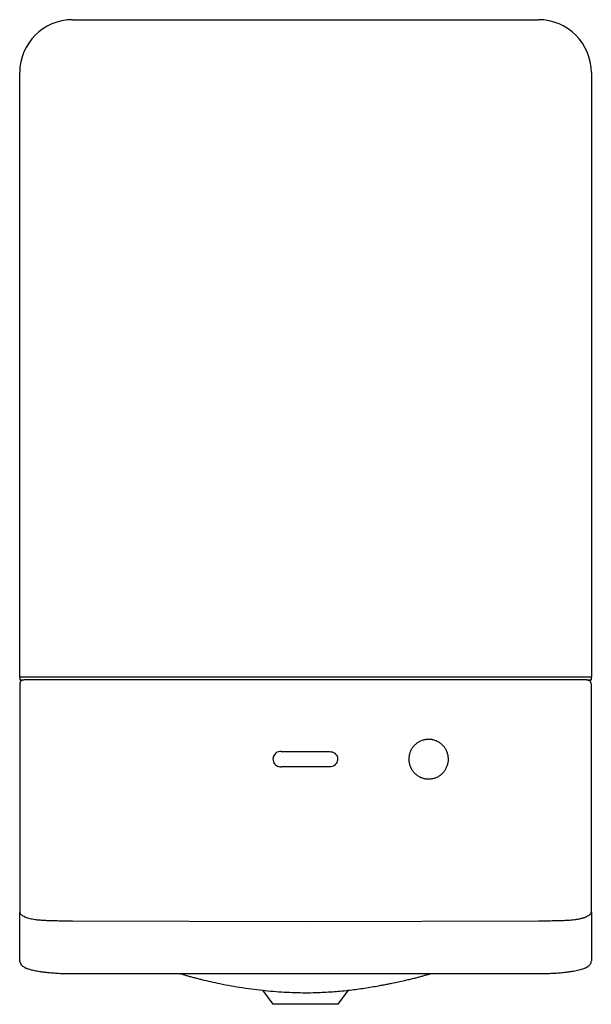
# Model space of a CAD drawing. Header units: millimetres. Extents: x 5230.45 to 5231.1, y 2767.56 to 2768.68.
import ezdxf

# ---------------------------------------------------------------- set-up
doc = ezdxf.new("R2010")
doc.units = ezdxf.units.MM
doc.layers.add('SANINDUSA', color=3, linetype='Continuous')

msp = doc.modelspace()

# ---------------------------------------------------------------- linework, layer by layer
at = {"layer": 'SANINDUSA'}
for p, q in [((5230.5137, 2768.6833), (5231.0437, 2768.6833)), ((5230.4537, 2767.9363), (5230.4537, 2768.6233)), ((5231.1037, 2768.6233), (5231.1037, 2767.9363)), ((5230.4537, 2767.9363), (5230.4537, 2767.9333)), ((5231.1037, 2767.9363), (5230.4537, 2767.9363)), ((5230.4537, 2767.9333), (5230.4585, 2767.9333)), ((5231.0988, 2767.9333), (5231.1037, 2767.9333)), ((5231.1037, 2767.9333), (5231.1037, 2767.9363)), ((5230.4537, 2767.9283), (5230.4537, 2767.9283)), ((5231.1037, 2767.9283), (5231.1037, 2767.9283)), ((5230.7509, 2767.852), (5230.8065, 2767.852)), ((5230.8067, 2767.8347), (5230.7509, 2767.8347)), ((5230.4537, 2767.6143), (5230.4537, 2767.6694)), ((5231.1037, 2767.6694), (5231.1037, 2767.6143)), ((5230.5137, 2767.6597), (5230.7787, 2767.6591)), ((5230.7787, 2767.6591), (5231.0437, 2767.6597)), ((5230.5137, 2767.5998), (5231.0437, 2767.5998)), ((5230.7297, 2767.5809), (5230.7415, 2767.5649)), ((5230.8158, 2767.5649), (5230.8276, 2767.5809)), ((5230.7787, 2767.5649), (5230.7415, 2767.5649)), ((5230.8158, 2767.5649), (5230.7787, 2767.5649))]:
    msp.add_line(p, q, dxfattribs=at)
at = {"layer": 'SANINDUSA', "flags": 128}
for points in [[(5231.0987, 2767.9333), (5231.0996, 2767.9332), (5231.1005, 2767.933)], [(5231.1033, 2767.6125), (5231.1036, 2767.6134), (5231.1037, 2767.6143)]]:
    msp.add_lwpolyline(points, dxfattribs=at)
at = {"layer": 'SANINDUSA'}
for centre, radius, start, end in [((5230.5137, 2768.6233), 0.06, 90, 180), ((5231.0437, 2768.6233), 0.06, 0, 90), ((5230.4585, 2767.6143), 0.00487, 180.0295, 211.2672)]:
    msp.add_arc(centre, radius, start, end, dxfattribs=at)
for points, knots in [([(5230.4587, 2767.9333), (5230.4581, 2767.9333), (5230.4569, 2767.9332), (5230.4556, 2767.9324), (5230.4547, 2767.9314), (5230.4541, 2767.9305), (5230.4537, 2767.9295), (5230.4537, 2767.9287), (5230.4537, 2767.9283)], [0, 0, 0, 0, 0.22455, 0.458051, 0.590941, 0.71522, 0.859433, 1, 1, 1, 1]), ([(5230.7787, 2767.9333), (5230.7724, 2767.9333), (5230.7595, 2767.9333), (5230.7398, 2767.9333), (5230.7194, 2767.9333), (5230.6992, 2767.9333), (5230.6786, 2767.9333), (5230.6576, 2767.9333), (5230.641, 2767.9333), (5230.63, 2767.9333), (5230.6247, 2767.9333), (5230.6199, 2767.9333), (5230.6157, 2767.9333), (5230.6118, 2767.9333), (5230.6076, 2767.9333), (5230.6005, 2767.9333), (5230.5901, 2767.9333), (5230.5772, 2767.9333), (5230.5648, 2767.9333), (5230.5536, 2767.9333), (5230.5426, 2767.9333), (5230.5314, 2767.9333), (5230.5209, 2767.9333), (5230.5113, 2767.9333), (5230.5024, 2767.9333), (5230.4935, 2767.9333), (5230.4848, 2767.9333), (5230.4761, 2767.9333), (5230.4674, 2767.9333), (5230.4616, 2767.9333), (5230.4587, 2767.9333)], [0, 0, 0, 0, 0.05902, 0.120518, 0.184495, 0.250806, 0.309582, 0.377316, 0.448277, 0.46465, 0.481186, 0.497885, 0.509228, 0.521069, 0.53428, 0.548862, 0.587098, 0.631958, 0.67009, 0.702551, 0.737817, 0.773189, 0.807182, 0.836058, 0.863197, 0.891052, 0.919118, 0.945181, 0.972665, 1, 1, 1, 1]), ([(5231.0987, 2767.9333), (5231.0956, 2767.9333), (5231.0894, 2767.9333), (5231.0802, 2767.9333), (5231.071, 2767.9333), (5231.0618, 2767.9333), (5231.0523, 2767.9333), (5231.0448, 2767.9333), (5231.0392, 2767.9333), (5231.0358, 2767.9333), (5231.0325, 2767.9333), (5231.029, 2767.9333), (5231.0254, 2767.9333), (5231.0216, 2767.9333), (5231.0184, 2767.9333), (5231.0158, 2767.9333), (5231.0135, 2767.9333), (5231.0112, 2767.9333), (5231.0088, 2767.9333), (5231.0063, 2767.9333), (5231.0037, 2767.9333), (5231.0011, 2767.9333), (5230.998, 2767.9333), (5230.9943, 2767.9333), (5230.9897, 2767.9333), (5230.9844, 2767.9333), (5230.9784, 2767.9333), (5230.9716, 2767.9333), (5230.9644, 2767.9333), (5230.9574, 2767.9333), (5230.9514, 2767.9333), (5230.9466, 2767.9333), (5230.9427, 2767.9333), (5230.9385, 2767.9333), (5230.9339, 2767.9333), (5230.9287, 2767.9333), (5230.9235, 2767.9333), (5230.914, 2767.9333), (5230.9004, 2767.9333), (5230.883, 2767.9333), (5230.8658, 2767.9333), (5230.8482, 2767.9333), (5230.8303, 2767.9333), (5230.8125, 2767.9333), (5230.7954, 2767.9333), (5230.7842, 2767.9333), (5230.7787, 2767.9333)], [0, 0, 0, 0, 0.0290811, 0.0582291, 0.0855237, 0.116027, 0.144357, 0.1742532, 0.1865353, 0.1964827, 0.2067435, 0.2175569, 0.2289232, 0.2408421, 0.2524257, 0.259018, 0.2659183, 0.2731265, 0.2806426, 0.2884665, 0.2965984, 0.3050381, 0.3132578, 0.3252139, 0.339581, 0.356359, 0.3755641, 0.3958171, 0.4202758, 0.4423948, 0.4621741, 0.4757308, 0.4879172, 0.4987332, 0.5146204, 0.5311977, 0.5476124, 0.5638644, 0.620263, 0.6746105, 0.7269067, 0.782079, 0.8394184, 0.8948517, 0.9483789, 1, 1, 1, 1]), ([(5231.1037, 2767.9283), (5231.1036, 2767.9287), (5231.1036, 2767.9295), (5231.1032, 2767.9305), (5231.1026, 2767.9314), (5231.1017, 2767.9324), (5231.1004, 2767.9332), (5231.0992, 2767.9333), (5231.0987, 2767.9333)], [0, 0, 0, 0, 0.140561, 0.28478, 0.409055, 0.541952, 0.775453, 1, 1, 1, 1]), ([(5230.4537, 2767.9283), (5230.4537, 2767.905), (5230.4537, 2767.8781), (5230.4537, 2767.848), (5230.4537, 2767.8377), (5230.4537, 2767.8299), (5230.4537, 2767.8242), (5230.4537, 2767.821), (5230.4537, 2767.8178), (5230.4537, 2767.8144), (5230.4537, 2767.8107), (5230.4537, 2767.8069), (5230.4537, 2767.8046), (5230.4537, 2767.8033)], [0, 0, 0, 0, 0.559572, 0.645565, 0.72331, 0.805928, 0.831976, 0.86017, 0.88278, 0.908838, 0.943708, 0.969987, 1, 1, 1, 1]), ([(5231.1037, 2767.8033), (5231.1037, 2767.807), (5231.1037, 2767.8137), (5231.1037, 2767.8238), (5231.1037, 2767.8334), (5231.1037, 2767.8433), (5231.1037, 2767.8533), (5231.1037, 2767.8633), (5231.1037, 2767.8883), (5231.1037, 2767.91), (5231.1037, 2767.9283)], [0, 0, 0, 0, 0.087497, 0.162271, 0.240711, 0.319602, 0.400031, 0.480026, 0.560076, 1, 1, 1, 1]), ([(5230.8962, 2767.8433), (5230.8962, 2767.8446), (5230.8964, 2767.8471), (5230.8973, 2767.8508), (5230.8989, 2767.8543), (5230.901, 2767.8574), (5230.9036, 2767.8602), (5230.9067, 2767.8625), (5230.9101, 2767.8642), (5230.9137, 2767.8654), (5230.9175, 2767.8659), (5230.9213, 2767.8658), (5230.925, 2767.865), (5230.9286, 2767.8637), (5230.9318, 2767.8617), (5230.9347, 2767.8592), (5230.9372, 2767.8563), (5230.9391, 2767.853), (5230.9404, 2767.8494), (5230.9411, 2767.8462), (5230.9412, 2767.8429), (5230.941, 2767.8395), (5230.94, 2767.8358), (5230.9384, 2767.8324), (5230.9363, 2767.8292), (5230.9337, 2767.8264), (5230.9307, 2767.8242), (5230.9273, 2767.8224), (5230.9236, 2767.8213), (5230.9199, 2767.8208), (5230.9161, 2767.8209), (5230.9123, 2767.8216), (5230.9088, 2767.823), (5230.9055, 2767.8249), (5230.9026, 2767.8274), (5230.9002, 2767.8303), (5230.8983, 2767.8336), (5230.8969, 2767.8372), (5230.8963, 2767.8405), (5230.8962, 2767.8425), (5230.8962, 2767.8433)], [0, 0, 0, 0, 0.0268289, 0.0536581, 0.0804863, 0.1073145, 0.1341559, 0.1609973, 0.1878387, 0.21468, 0.2415214, 0.2683627, 0.295204, 0.3220454, 0.3488867, 0.375728, 0.4025693, 0.4294106, 0.4562521, 0.4830935, 0.4999112, 0.5267429, 0.5535748, 0.5804051, 0.6072357, 0.6341, 0.6609642, 0.6878339, 0.7147033, 0.741525, 0.7683467, 0.7951322, 0.8219179, 0.8487273, 0.8755369, 0.9023964, 0.9292559, 0.9561272, 0.9829984, 1, 1, 1, 1]), ([(5230.7509, 2767.852), (5230.7499, 2767.8519), (5230.7479, 2767.8519), (5230.7453, 2767.8505), (5230.7432, 2767.8485), (5230.7419, 2767.846), (5230.7415, 2767.8432), (5230.742, 2767.8404), (5230.7434, 2767.8378), (5230.7456, 2767.8359), (5230.7482, 2767.8347), (5230.7501, 2767.8347), (5230.7509, 2767.8347)], [0, 0, 0, 0, 0.1027907, 0.2055814, 0.3083722, 0.4111615, 0.4992408, 0.6020513, 0.7048611, 0.8076853, 0.9104996, 1, 1, 1, 1]), ([(5230.8065, 2767.852), (5230.8075, 2767.8519), (5230.8094, 2767.8517), (5230.812, 2767.8502), (5230.814, 2767.848), (5230.8151, 2767.8453), (5230.8153, 2767.8423), (5230.8144, 2767.8395), (5230.8127, 2767.8371), (5230.8103, 2767.8354), (5230.8082, 2767.8348), (5230.807, 2767.8347), (5230.8067, 2767.8347)], [0, 0, 0, 0, 0.108268, 0.216536, 0.324804, 0.433069, 0.541324, 0.649589, 0.75788, 0.866184, 0.974464, 1, 1, 1, 1]), ([(5230.4537, 2767.8033), (5230.4537, 2767.8027), (5230.4537, 2767.8014), (5230.4537, 2767.7995), (5230.4537, 2767.7976), (5230.4537, 2767.7957), (5230.4537, 2767.7937), (5230.4537, 2767.7918), (5230.4537, 2767.7871), (5230.4537, 2767.7799), (5230.4537, 2767.7703), (5230.4537, 2767.761), (5230.4537, 2767.7516), (5230.4537, 2767.7433), (5230.4537, 2767.7365), (5230.4537, 2767.7309), (5230.4537, 2767.7275), (5230.4537, 2767.7258)], [0, 0, 0, 0, 0.023088, 0.044951, 0.067379, 0.089742, 0.112127, 0.13453, 0.156907, 0.279876, 0.390056, 0.499921, 0.624525, 0.749881, 0.833297, 0.917287, 1, 1, 1, 1]), ([(5231.1037, 2767.7258), (5231.1037, 2767.7275), (5231.1037, 2767.7309), (5231.1037, 2767.7365), (5231.1037, 2767.7433), (5231.1037, 2767.7516), (5231.1037, 2767.7618), (5231.1037, 2767.7728), (5231.1037, 2767.7841), (5231.1037, 2767.792), (5231.1037, 2767.7964), (5231.1037, 2767.7978), (5231.1037, 2767.7992), (5231.1037, 2767.8005), (5231.1037, 2767.8019), (5231.1037, 2767.8029), (5231.1037, 2767.8033)], [0, 0, 0, 0, 0.082722, 0.166721, 0.250136, 0.375502, 0.500114, 0.640004, 0.780113, 0.903064, 0.919178, 0.935278, 0.951445, 0.967603, 0.983485, 1, 1, 1, 1]), ([(5230.4537, 2767.7258), (5230.4537, 2767.7236), (5230.4537, 2767.7193), (5230.4537, 2767.7137), (5230.4537, 2767.7107), (5230.4537, 2767.7091)], [0, 0, 0, 0, 0.3336, 0.665907, 1, 1, 1, 1]), ([(5231.1037, 2767.7091), (5231.1037, 2767.7107), (5231.1037, 2767.7137), (5231.1037, 2767.7193), (5231.1037, 2767.7236), (5231.1037, 2767.7258)], [0, 0, 0, 0, 0.33411, 0.666573, 1, 1, 1, 1]), ([(5230.4537, 2767.7091), (5230.4537, 2767.7083), (5230.4537, 2767.7067), (5230.4537, 2767.7045), (5230.4537, 2767.7027), (5230.4537, 2767.7011), (5230.4537, 2767.6998), (5230.4537, 2767.6992), (5230.4537, 2767.6988)], [0, 0, 0, 0, 0.167076, 0.333852, 0.500008, 0.666079, 0.832655, 1, 1, 1, 1]), ([(5231.1037, 2767.6988), (5231.1037, 2767.6992), (5231.1037, 2767.7), (5231.1037, 2767.7017), (5231.1037, 2767.7037), (5231.1037, 2767.7062), (5231.1037, 2767.7081), (5231.1037, 2767.7091)], [0, 0, 0, 0, 0.200718, 0.400389, 0.599723, 0.799464, 1, 1, 1, 1]), ([(5230.4537, 2767.6988), (5230.4537, 2767.6979), (5230.4537, 2767.6961), (5230.4537, 2767.6933), (5230.4537, 2767.6904), (5230.4537, 2767.6876), (5230.4537, 2767.6848), (5230.4537, 2767.6822), (5230.4537, 2767.6799), (5230.4537, 2767.6778), (5230.4537, 2767.6756), (5230.4537, 2767.6735), (5230.4537, 2767.6714), (5230.4537, 2767.67), (5230.4537, 2767.6694)], [0, 0, 0, 0, 0.089244, 0.18336, 0.281509, 0.376906, 0.468318, 0.563295, 0.63783, 0.709255, 0.78216, 0.858293, 0.930907, 1, 1, 1, 1]), ([(5231.1037, 2767.6694), (5231.1037, 2767.6701), (5231.1037, 2767.6716), (5231.1037, 2767.6739), (5231.1037, 2767.6762), (5231.1037, 2767.6785), (5231.1037, 2767.6809), (5231.1037, 2767.6832), (5231.1037, 2767.6857), (5231.1037, 2767.6882), (5231.1037, 2767.6909), (5231.1037, 2767.6936), (5231.1037, 2767.6963), (5231.1037, 2767.698), (5231.1037, 2767.6988)], [0, 0, 0, 0, 0.07555, 0.155289, 0.239215, 0.316361, 0.395667, 0.478671, 0.557396, 0.644551, 0.735245, 0.827644, 0.915988, 1, 1, 1, 1]), ([(5230.4537, 2767.6694), (5230.4537, 2767.6691), (5230.4538, 2767.6686), (5230.4543, 2767.6678), (5230.4552, 2767.6668), (5230.4565, 2767.6659), (5230.4582, 2767.6649), (5230.4602, 2767.664), (5230.4625, 2767.6632), (5230.4651, 2767.6624), (5230.468, 2767.6618), (5230.4715, 2767.6612), (5230.4756, 2767.6607), (5230.4803, 2767.6604), (5230.4854, 2767.6602), (5230.4907, 2767.66), (5230.4962, 2767.6599), (5230.5019, 2767.6598), (5230.5078, 2767.6597), (5230.5117, 2767.6597), (5230.5137, 2767.6597)], [0, 0, 0, 0, 0.049735, 0.099193, 0.148185, 0.198837, 0.250586, 0.302069, 0.351545, 0.40103, 0.450488, 0.500238, 0.562699, 0.625444, 0.687684, 0.749975, 0.812773, 0.875166, 0.937371, 1, 1, 1, 1]), ([(5231.0437, 2767.6597), (5231.045, 2767.6597), (5231.0476, 2767.6597), (5231.0515, 2767.6598), (5231.0554, 2767.6598), (5231.0592, 2767.6599), (5231.0629, 2767.66), (5231.0668, 2767.66), (5231.0709, 2767.6602), (5231.075, 2767.6603), (5231.079, 2767.6605), (5231.0827, 2767.6608), (5231.0866, 2767.6613), (5231.0905, 2767.662), (5231.0934, 2767.6628), (5231.095, 2767.6633), (5231.0958, 2767.6635), (5231.0965, 2767.6638), (5231.0972, 2767.6641), (5231.0978, 2767.6643), (5231.0984, 2767.6646), (5231.0993, 2767.665), (5231.1002, 2767.6655), (5231.1011, 2767.6661), (5231.1019, 2767.6667), (5231.1026, 2767.6673), (5231.103, 2767.6678), (5231.1034, 2767.6684), (5231.1036, 2767.6689), (5231.1037, 2767.6692), (5231.1037, 2767.6694)], [0, 0, 0, 0, 0.0415, 0.083664, 0.124847, 0.16652, 0.207455, 0.25005, 0.298285, 0.349529, 0.401573, 0.450237, 0.499793, 0.569231, 0.638637, 0.65413, 0.670168, 0.686749, 0.700497, 0.715479, 0.731781, 0.749405, 0.780519, 0.811719, 0.845626, 0.874552, 0.907118, 0.937213, 0.969376, 1, 1, 1, 1]), ([(5230.4539, 2767.6134), (5230.4541, 2767.6125), (5230.4546, 2767.6109), (5230.4561, 2767.6089), (5230.4577, 2767.6077), (5230.4589, 2767.607), (5230.4597, 2767.6066), (5230.4604, 2767.6063), (5230.4612, 2767.6059), (5230.4628, 2767.6053), (5230.4657, 2767.6044), (5230.4696, 2767.6035), (5230.4734, 2767.6027), (5230.4767, 2767.6022), (5230.4806, 2767.6016), (5230.4854, 2767.6011), (5230.4912, 2767.6006), (5230.498, 2767.6001), (5230.5056, 2767.5998), (5230.5109, 2767.5998), (5230.5137, 2767.5998)], [0, 0, 0, 0, 0.055484, 0.102492, 0.13998, 0.167874, 0.188059, 0.207684, 0.227659, 0.247987, 0.33291, 0.425698, 0.475321, 0.526931, 0.584106, 0.651223, 0.727615, 0.812236, 0.903636, 1, 1, 1, 1]), ([(5231.0437, 2767.5998), (5231.0456, 2767.5998), (5231.0494, 2767.5998), (5231.0549, 2767.6), (5231.0609, 2767.6002), (5231.067, 2767.6006), (5231.0729, 2767.6012), (5231.0777, 2767.6018), (5231.0817, 2767.6023), (5231.085, 2767.6029), (5231.0882, 2767.6036), (5231.0912, 2767.6043), (5231.0939, 2767.6051), (5231.0957, 2767.6058), (5231.0969, 2767.6063), (5231.0976, 2767.6066), (5231.0984, 2767.607), (5231.0995, 2767.6076), (5231.1007, 2767.6085), (5231.102, 2767.6098), (5231.1032, 2767.6114), (5231.1034, 2767.6128), (5231.1036, 2767.6134)], [0, 0, 0, 0, 0.064179, 0.126339, 0.185843, 0.268884, 0.343193, 0.407699, 0.462226, 0.512833, 0.561329, 0.622498, 0.679435, 0.731643, 0.750005, 0.767716, 0.78695, 0.813942, 0.849039, 0.892073, 0.942645, 1, 1, 1, 1]), ([(5230.6363, 2767.5998), (5230.6365, 2767.5997), (5230.6379, 2767.5993), (5230.6404, 2767.5985), (5230.6441, 2767.5974), (5230.648, 2767.5963), (5230.6521, 2767.5952), (5230.6563, 2767.5941), (5230.6625, 2767.5925), (5230.6707, 2767.5906), (5230.6819, 2767.5882), (5230.694, 2767.5859), (5230.7071, 2767.5838), (5230.72, 2767.582), (5230.7328, 2767.5805), (5230.7451, 2767.5794), (5230.7574, 2767.5786), (5230.7695, 2767.5781), (5230.7814, 2767.578), (5230.7954, 2767.5783), (5230.8113, 2767.5792), (5230.8289, 2767.5809), (5230.8457, 2767.5832), (5230.8583, 2767.5853), (5230.867, 2767.5869), (5230.872, 2767.5879), (5230.8778, 2767.5891), (5230.8844, 2767.5905), (5230.8909, 2767.5919), (5230.8967, 2767.5932), (5230.9019, 2767.5944), (5230.9065, 2767.5956), (5230.9107, 2767.5967), (5230.9141, 2767.5977), (5230.9175, 2767.5987), (5230.9199, 2767.5994), (5230.921, 2767.5997), (5230.9211, 2767.5998)], [0, 0, 0, 0, 0.002539, 0.013999, 0.027281, 0.042589, 0.058592, 0.074533, 0.090423, 0.127729, 0.164941, 0.209304, 0.253958, 0.299136, 0.340099, 0.381762, 0.423025, 0.463381, 0.502836, 0.541349, 0.602926, 0.661942, 0.718413, 0.77234, 0.789734, 0.806801, 0.823689, 0.849043, 0.874936, 0.894935, 0.915709, 0.937423, 0.95524, 0.973291, 0.98843, 0.999032, 1, 1, 1, 1])]:
    msp.add_open_spline(points, degree=3, knots=knots, dxfattribs=at)

doc.saveas('drawing.dxf')
